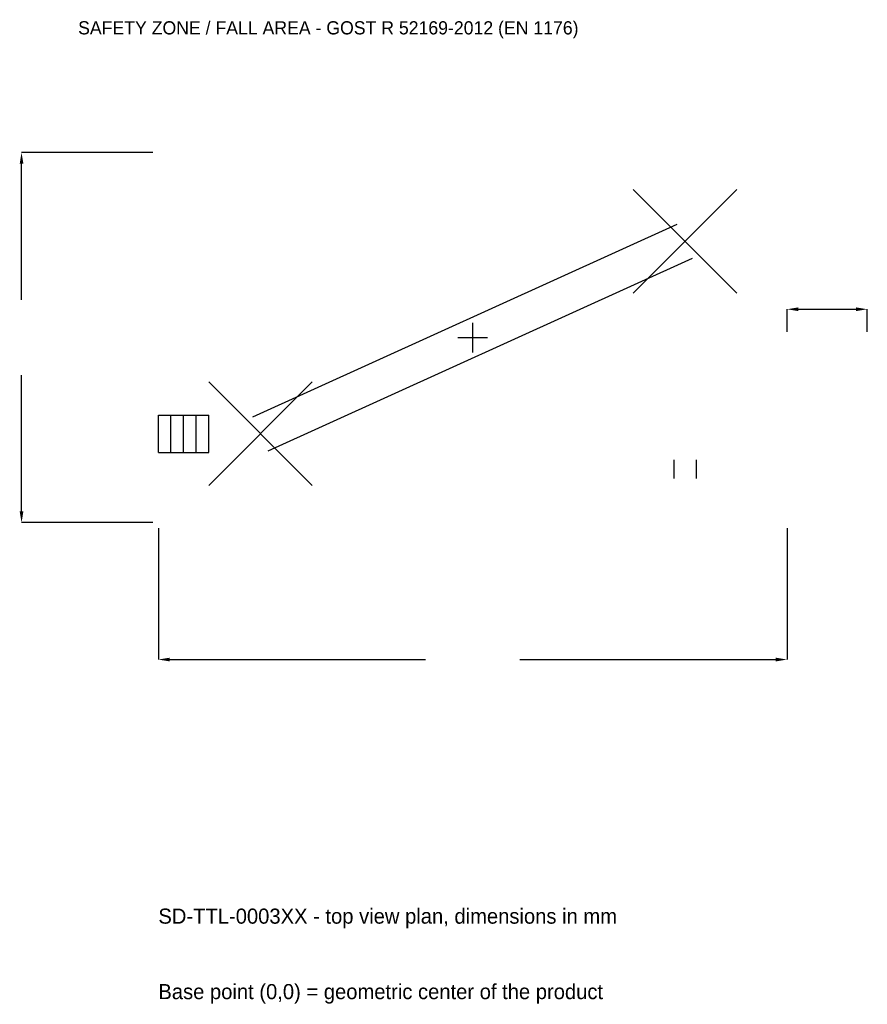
# Model space of a CAD drawing. Extents: x -10161 to 8850, y -14948 to 7126.
import ezdxf

# ---------------------------------------------------------------- set-up
doc = ezdxf.new("R2010")
doc.units = 0
for name, color, linetype in [('GP_MAF_zona_bezopasnosti', 1, 'Continuous'), ('ZSK_DANNYE', 3, 'Continuous'), ('ZSK_KONTUR', 7, 'Continuous'), ('ZSK_RAZMERY', 8, 'Continuous')]:
    doc.layers.add(name, color=color, linetype=linetype)
doc.dimstyles.new('ORION', dxfattribs={"dimtxt": 423, "dimasz": 253.8, "dimexe": 1.25, "dimexo": 126.9, "dimtad": 1, "dimcen": 2.5, "dimazin": 3, "dimtfac": 1, "dimtmove": 0, "dimatfit": 3})

# ---------------------------------------------------------------- blocks, each defined once
blk = doc.blocks.new('_CLOSEDFILLED')
at = {"color": 0, "linetype": 'BYBLOCK'}
blk.add_solid([(-1, 0.164), (0, 0), (-1, -0.164)], dxfattribs=at)
blk = doc.blocks.new('*D1')
for p, q in [((-7050, -4276.9), (-7050, -7219)), ((7050, -4276.9), (7050, -7219)), ((-6796.2, -7219), (-1057.5, -7219)), ((1057.5, -7219), (6796.2, -7219))]:
    blk.add_line(p, q)
at = {"layer": 'Defpoints'}
for p in [(-7050, -4150), (7050, -4150), (-7050, -7219)]:
    blk.add_point(p, dxfattribs=at)
at = {"layer": 'ZSK_RAZMERY', "xscale": 253.79999999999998, "yscale": 253.79999999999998, "rotation": 180}
blk.add_blockref('_CLOSEDFILLED', (-7050, -7219), dxfattribs=at)
at = {"layer": 'ZSK_RAZMERY', "xscale": 253.79999999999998, "yscale": 253.79999999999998}
blk.add_blockref('_CLOSEDFILLED', (7050, -7219), dxfattribs=at)
blk = doc.blocks.new('*D2')
for p, q in [((-7176.9, 4150), (-10119, 4150)), ((-10119, 846), (-10119, 3896.2)), ((-10119, -3896.2), (-10119, -846)), ((-7176.9, -4150), (-10119, -4150))]:
    blk.add_line(p, q)
at = {"layer": 'Defpoints'}
for p in [(-7050, 4150), (-10119, -4150), (-7050, -4150)]:
    blk.add_point(p, dxfattribs=at)
at = {"layer": 'ZSK_RAZMERY', "xscale": 253.79999999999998, "yscale": 253.79999999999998}
for p, rotation in [((-10119, 4150), 90), ((-10119, -4150), 270)]:
    blk.add_blockref('_CLOSEDFILLED', p, dxfattribs=dict(at, rotation=rotation))
blk = doc.blocks.new('*D3')
for p, q in [((7050, 126.9), (7050, 634.5)), ((7303.8, 634.5), (8596.2, 634.5)), ((8850, 126.9), (8850, 634.5))]:
    blk.add_line(p, q)
at = {"layer": 'Defpoints'}
for p in [(7050, 634.5), (7050, 0), (8850, 0)]:
    blk.add_point(p, dxfattribs=at)
at = {"layer": 'ZSK_RAZMERY', "xscale": 253.79999999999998, "yscale": 253.79999999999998, "rotation": 180}
blk.add_blockref('_CLOSEDFILLED', (7050, 634.5), dxfattribs=at)
at = {"layer": 'ZSK_RAZMERY', "xscale": 253.79999999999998, "yscale": 253.79999999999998}
blk.add_blockref('_CLOSEDFILLED', (8850, 634.5), dxfattribs=at)
blk = doc.blocks.new('B1')
at = {"layer": 'ZSK_KONTUR'}
for p, q in [((3598, 996), (5922, 3320)), ((3598, 3320), (5922, 996)), ((-4932.728, -1777.006), (4587.272, 2538.994)), ((-4587.272, -2538.994), (4932.728, 1777.006)), ((-5922, -3320), (-3598, -996)), ((-5922, -996), (-3598, -3320)), ((-7050, -1739.68), (-5922, -1739.68)), ((-7050, -2576.32), (-7050, -1739.68)), ((-6768, -2576.32), (-6768, -1739.68)), ((-6486, -2576.32), (-6486, -1739.68)), ((-6204, -2576.32), (-6204, -1739.68)), ((-5922, -2576.32), (-5922, -1739.68)), ((-7050, -2576.32), (-5922, -2576.32)), ((4509.008, -2739), (4509.008, -3157.32)), ((5010.992, -2739), (5010.992, -3157.32))]:
    blk.add_line(p, q, dxfattribs=at)
at = {"layer": 'ZSK_RAZMERY'}
for p, q in [((0, -332), (0, 332)), ((-332, 0), (332, 0))]:
    blk.add_line(p, q, dxfattribs=at)
at = {"layer": 'GP_MAF_zona_bezopasnosti', "color": 1}
blk.add_text('SAFETY ZONE / FALL AREA - GOST R 52169-2012 (EN 1176)', height=296.1, dxfattribs=at).set_placement((-8850, 6796))
at = {"layer": 'ZSK_RAZMERY'}
dim = blk.add_linear_dim(base=(-10119, -4150), p1=(-7050, -4150), p2=(-7050, 4150), angle=90, dimstyle='ORION', dxfattribs=at)
dim.commit()
dim.dimension.update_dxf_attribs({"geometry": '*D2', "text_midpoint": (-10119, 0)})
for base, p1, p2, picture, middle in [((7050, 634.5), (7050, 0), (8850, 0), '*D3', (7950, 846.625)), ((-7050, -7219), (-7050, -4150), (7050, -4150), '*D1', (0, -7219))]:
    dim = blk.add_linear_dim(base=base, p1=p1, p2=p2, dimstyle='ORION', dxfattribs=at)
    dim.commit()
    dim.dimension.update_dxf_attribs({"geometry": picture, "text_midpoint": middle})

msp = doc.modelspace()

# ---------------------------------------------------------------- block references
msp.add_blockref('B1', (0, 0))

# ---------------------------------------------------------------- texts
at = {"layer": 'ZSK_DANNYE', "color": 3}
msp.add_text('SD-TTL-0003XX - top view plan, dimensions in mm', height=338.4, dxfattribs=at).set_placement((-7050, -13141))
at = {"layer": 'ZSK_DANNYE', "color": 7}
msp.add_text('Base point (0,0) = geometric center of the product', height=338.4, dxfattribs=at).set_placement((-7050, -14833))

doc.saveas('drawing.dxf')
